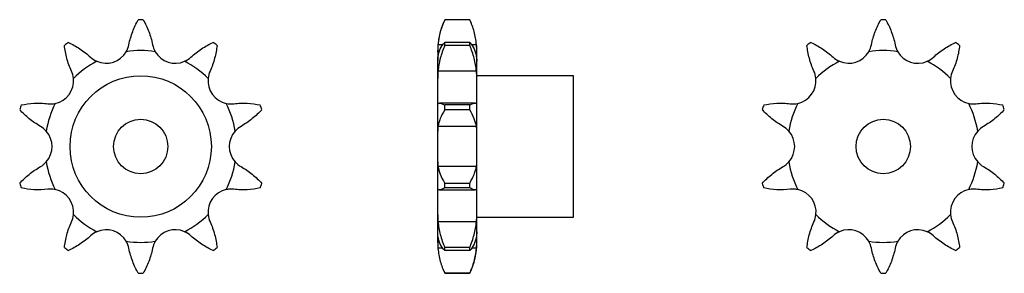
# Model space of a CAD drawing. Header units: millimetres. Extents: x 25 to 206, y 26 to 73.
import ezdxf

# ---------------------------------------------------------------- set-up
doc = ezdxf.new("R2010")
doc.units = ezdxf.units.MM

msp = doc.modelspace()

# ---------------------------------------------------------------- linework, layer by layer
at = {"color": 7, "linetype": 'Continuous', "lineweight": 30}
for p, q in [((107.46, 72.92), (102.86, 72.92)), ((102.86, 72.91), (102.86, 72.92)), ((107.46, 72.91), (102.86, 72.91)), ((107.46, 72.91), (107.46, 72.92)), ((101.56, 67.05), (101.56, 67.25)), ((101.56, 67.05), (101.56, 65.29)), ((102.86, 68.2), (102.86, 68.73)), ((107.46, 68.73), (102.86, 68.73)), ((107.46, 68.2), (102.86, 68.2)), ((107.46, 68.2), (107.46, 68.73)), ((108.76, 67.05), (108.76, 67.25)), ((108.76, 65.29), (108.76, 67.05)), ((101.56, 62.15), (101.56, 65.29)), ((108.76, 62.15), (108.76, 65.29)), ((108.7, 63.48), (101.61, 63.48)), ((101.56, 57.56), (101.56, 62.15)), ((126.56, 62.64), (108.76, 62.64)), ((108.76, 57.56), (108.76, 62.15)), ((126.56, 36.64), (126.56, 62.64)), ((101.56, 52.48), (101.56, 57.56)), ((101.58, 57.47), (101.61, 57.49)), ((108.44, 57.59), (101.87, 57.59)), ((102.86, 56.4), (102.86, 57.26)), ((107.46, 57.26), (102.86, 57.26)), ((107.46, 56.4), (102.86, 56.4)), ((107.46, 56.4), (107.46, 57.26)), ((108.7, 57.49), (108.73, 57.47)), ((108.76, 52.48), (108.76, 57.56)), ((108.7, 53.34), (101.61, 53.34)), ((101.56, 46.8), (101.56, 52.48)), ((108.76, 46.8), (108.76, 52.48)), ((101.56, 41.72), (101.56, 46.8)), ((108.7, 45.94), (101.61, 45.94)), ((108.76, 41.72), (108.76, 46.8)), ((101.56, 37.12), (101.56, 41.72)), ((101.88, 41.69), (108.44, 41.69)), ((102.86, 42.02), (102.86, 42.87)), ((107.46, 42.87), (102.86, 42.87)), ((107.46, 42.02), (102.86, 42.02)), ((107.46, 42.02), (107.46, 42.87)), ((108.76, 37.12), (108.76, 41.72)), ((101.56, 33.99), (101.56, 37.12)), ((108.76, 33.99), (108.76, 37.12)), ((108.76, 36.64), (126.56, 36.64)), ((108.7, 35.8), (101.61, 35.8)), ((101.56, 32.23), (101.56, 33.99)), ((108.76, 32.23), (108.76, 33.99)), ((101.56, 32.03), (101.56, 32.23)), ((102.86, 30.54), (102.86, 31.07)), ((107.46, 31.07), (102.86, 31.07)), ((107.46, 30.54), (107.46, 31.07)), ((108.76, 32.03), (108.76, 32.23)), ((107.46, 30.54), (102.86, 30.54)), ((102.86, 26.36), (107.46, 26.36)), ((102.86, 26.36), (102.86, 26.36)), ((107.46, 26.36), (102.86, 26.36)), ((107.46, 26.36), (107.46, 26.36))]:
    msp.add_line(p, q, dxfattribs=at)
at = {"color": 8, "linetype": 'Continuous', "lineweight": 30}
for p, q in [((102.51, 68.33), (101.61, 68.33)), ((108.7, 68.33), (107.81, 68.33)), ((102.5, 30.94), (101.61, 30.94)), ((108.7, 30.94), (107.81, 30.94))]:
    msp.add_line(p, q, dxfattribs=at)
at = {"color": 7, "linetype": 'Continuous', "lineweight": 30, "flags": 128}
for points in [[(107.86, 71.98), (107.76, 72.25), (107.46, 72.92)], [(108.76, 67.25), (108.74, 67.98), (108.7, 68.47)], [(101.56, 32.03), (101.58, 31.29), (101.61, 30.8)], [(102.45, 27.28), (102.56, 27.03), (102.86, 26.36)]]:
    msp.add_lwpolyline(points, dxfattribs=at)
at = {"color": 7, "linetype": 'Continuous', "lineweight": 30}
for centre, radius in [((46.91, 49.64), 13), ((46.91, 49.64), 5), ((183.56, 49.64), 5)]:
    msp.add_circle(centre, radius, dxfattribs=at)
for centre, radius, start, end in [((46.91, 49.64), 23.28, 88.8915, 91.1085), ((114.56, 67.25), 13, 154.1581, 180), ((183.56, 49.64), 23.28, 88.8915, 91.1085), ((46.91, 49.64), 23.28, 124.8915, 127.1085), ((40.56, 69.18), 4.25, 246.1046, 329.8954), ((46.91, 49.64), 17.61, 81.2839, 98.7161), ((53.26, 69.18), 4.26, 210.1046, 293.8954), ((46.91, 49.64), 23.28, 52.8915, 55.1085), ((183.56, 49.64), 23.28, 124.8915, 127.1085), ((177.21, 69.18), 4.25, 246.1046, 329.8954), ((183.56, 49.64), 17.61, 81.2839, 98.7161), ((189.91, 69.18), 4.26, 210.1046, 293.8954), ((183.56, 49.64), 23.28, 52.8915, 55.1085), ((46.91, 49.64), 17.61, 117.2839, 134.7161), ((46.91, 49.64), 17.61, 45.2839, 62.7161), ((183.56, 49.64), 17.61, 117.2839, 134.7161), ((183.56, 49.64), 17.61, 45.2839, 62.7161), ((30.29, 61.72), 4.26, 282.1046, 5.8954), ((63.54, 61.72), 4.26, 174.1046, 257.8954), ((166.94, 61.72), 4.25, 282.1046, 5.8954), ((200.19, 61.72), 4.26, 174.1046, 257.8954), ((46.91, 49.64), 23.28, 160.8915, 163.1085), ((46.91, 49.64), 17.61, 153.2839, 170.7161), ((46.91, 49.64), 17.61, 9.2839, 26.7161), ((46.91, 49.64), 23.28, 16.8915, 19.1085), ((183.56, 49.64), 23.28, 160.8915, 163.1085), ((183.56, 49.64), 17.61, 153.2839, 170.7161), ((183.56, 49.64), 17.61, 9.2839, 26.7161), ((183.56, 49.64), 23.28, 16.8915, 19.1085), ((26.36, 49.64), 4.25, 318.1046, 41.8954), ((67.46, 49.64), 4.25, 138.1046, 221.8954), ((163.01, 49.64), 4.25, 318.1046, 41.8954), ((204.11, 49.64), 4.25, 138.1046, 221.8954), ((46.91, 49.64), 17.61, 189.2839, 206.7161), ((46.91, 49.64), 17.61, 333.2839, 350.7161), ((183.56, 49.64), 17.61, 189.2839, 206.7161), ((183.56, 49.64), 17.61, 333.2839, 350.7161), ((46.91, 49.64), 23.28, 196.8915, 199.1085), ((30.29, 37.56), 4.26, 354.1046, 77.8954), ((63.54, 37.56), 4.26, 102.1046, 185.8954), ((46.91, 49.64), 23.28, 340.8915, 343.1085), ((183.56, 49.64), 23.28, 196.8915, 199.1085), ((166.94, 37.56), 4.26, 354.1046, 77.8954), ((200.19, 37.56), 4.26, 102.1046, 185.8954), ((183.56, 49.64), 23.28, 340.8915, 343.1085), ((46.91, 49.64), 17.61, 225.2839, 242.7161), ((46.91, 49.64), 17.61, 297.2839, 314.7161), ((183.56, 49.64), 17.61, 225.2839, 242.7161), ((183.56, 49.64), 17.61, 297.2839, 314.7161), ((40.56, 30.1), 4.25, 30.1046, 113.8954), ((53.26, 30.1), 4.26, 66.1046, 149.8954), ((177.21, 30.1), 4.26, 30.1046, 113.8954), ((189.91, 30.1), 4.25, 66.1046, 149.8954), ((46.91, 49.64), 23.28, 232.8915, 235.1085), ((46.91, 49.64), 17.61, 261.2839, 278.7161), ((46.91, 49.64), 23.28, 304.8915, 307.1085), ((95.76, 32.03), 13, 334.1581, 0), ((183.56, 49.64), 23.28, 232.8915, 235.1085), ((183.56, 49.64), 17.61, 261.2839, 278.7161), ((183.56, 49.64), 23.28, 304.8915, 307.1085), ((46.91, 49.64), 23.28, 268.8915, 271.1085), ((183.56, 49.64), 23.28, 268.8915, 271.1085)]:
    msp.add_arc(centre, radius, start, end, dxfattribs=at)
for points, knots in [([(44.73, 68.33), (44.9, 69.17), (45.14, 69.97), (45.72, 71.49), (46.07, 72.23), (46.46, 72.91)], [0, 0, 0, 0, 0.5, 0.5, 1, 1, 1, 1]), ([(47.36, 72.91), (47.76, 72.23), (48.1, 71.51), (48.54, 70.36), (48.67, 69.97), (48.91, 69.16), (49.01, 68.75), (49.09, 68.33)], [0, 0, 0, 0, 0.5, 0.5, 0.75, 0.75, 1, 1, 1, 1]), ([(102.86, 72.91), (102.53, 72.23), (102.26, 71.51), (101.94, 70.36), (101.85, 69.97), (101.71, 69.16), (101.65, 68.75), (101.61, 68.33)], [0, 0, 0, 0, 0.5, 0.5, 0.75, 0.75, 1, 1, 1, 1]), ([(108.7, 68.33), (108.62, 69.17), (108.48, 69.97), (108.06, 71.49), (107.78, 72.23), (107.46, 72.91)], [0, 0, 0, 0, 0.5, 0.5, 1, 1, 1, 1]), ([(181.38, 68.33), (181.55, 69.17), (181.78, 69.97), (182.37, 71.49), (182.72, 72.23), (183.11, 72.91)], [0, 0, 0, 0, 0.5, 0.5, 1, 1, 1, 1]), ([(184.01, 72.91), (184.4, 72.23), (184.75, 71.51), (185.19, 70.36), (185.32, 69.97), (185.55, 69.16), (185.66, 68.75), (185.74, 68.33)], [0, 0, 0, 0, 0.5, 0.5, 0.75, 0.75, 1, 1, 1, 1]), ([(34.16, 63.48), (33.81, 64.26), (33.53, 65.04), (33.1, 66.62), (32.95, 67.42), (32.87, 68.2)], [0, 0, 0, 0, 0.5, 0.5, 1, 1, 1, 1]), ([(33.6, 68.73), (34.32, 68.41), (35.02, 68.03), (36.05, 67.36), (36.39, 67.12), (37.05, 66.61), (37.37, 66.33), (37.69, 66.04)], [0, 0, 0, 0, 0.5, 0.5, 0.75, 0.75, 1, 1, 1, 1]), ([(56.14, 66.04), (56.77, 66.62), (57.43, 67.13), (58.79, 68.02), (59.51, 68.41), (60.23, 68.73)], [0, 0, 0, 0, 0.5, 0.5, 1, 1, 1, 1]), ([(60.96, 68.2), (60.87, 67.42), (60.73, 66.63), (60.41, 65.45), (60.29, 65.05), (60, 64.26), (59.84, 63.87), (59.67, 63.48)], [0, 0, 0, 0, 0.5, 0.5, 0.75, 0.75, 1, 1, 1, 1]), ([(101.61, 66.04), (101.69, 66.62), (101.84, 67.13), (102.25, 68.02), (102.53, 68.41), (102.86, 68.73)], [0, 0, 0, 0, 0.5, 0.5, 1, 1, 1, 1]), ([(102.86, 68.2), (102.53, 67.42), (102.26, 66.63), (101.94, 65.45), (101.85, 65.05), (101.71, 64.26), (101.65, 63.87), (101.61, 63.48)], [0, 0, 0, 0, 0.5, 0.5, 0.75, 0.75, 1, 1, 1, 1]), ([(107.46, 68.73), (107.78, 68.41), (108.05, 68.03), (108.37, 67.36), (108.46, 67.12), (108.61, 66.61), (108.66, 66.33), (108.7, 66.04)], [0, 0, 0, 0, 0.5, 0.5, 0.75, 0.75, 1, 1, 1, 1]), ([(108.7, 63.48), (108.62, 64.26), (108.48, 65.04), (108.06, 66.62), (107.78, 67.42), (107.46, 68.2)], [0, 0, 0, 0, 0.5, 0.5, 1, 1, 1, 1]), ([(170.81, 63.48), (170.45, 64.26), (170.18, 65.04), (169.75, 66.62), (169.6, 67.42), (169.52, 68.2)], [0, 0, 0, 0, 0.5, 0.5, 1, 1, 1, 1]), ([(170.24, 68.73), (170.96, 68.41), (171.67, 68.03), (172.7, 67.36), (173.03, 67.12), (173.7, 66.61), (174.02, 66.33), (174.34, 66.04)], [0, 0, 0, 0, 0.5, 0.5, 0.75, 0.75, 1, 1, 1, 1]), ([(192.79, 66.04), (193.41, 66.62), (194.07, 67.13), (195.44, 68.02), (196.16, 68.41), (196.88, 68.73)], [0, 0, 0, 0, 0.5, 0.5, 1, 1, 1, 1]), ([(197.61, 68.2), (197.52, 67.42), (197.38, 66.63), (197.06, 65.45), (196.93, 65.05), (196.65, 64.26), (196.49, 63.87), (196.31, 63.48)], [0, 0, 0, 0, 0.5, 0.5, 0.75, 0.75, 1, 1, 1, 1]), ([(28.46, 53.34), (27.72, 53.76), (27.03, 54.23), (25.76, 55.26), (25.17, 55.82), (24.64, 56.4)], [0, 0, 0, 0, 0.5, 0.5, 1, 1, 1, 1]), ([(24.92, 57.26), (25.69, 57.42), (26.48, 57.53), (27.71, 57.59), (28.13, 57.59), (28.96, 57.57), (29.39, 57.54), (29.81, 57.49)], [0, 0, 0, 0, 0.5, 0.5, 0.75, 0.75, 1, 1, 1, 1]), ([(64.02, 57.49), (64.44, 57.54), (64.86, 57.57), (65.7, 57.59), (66.12, 57.59), (67.35, 57.53), (68.14, 57.42), (68.91, 57.26)], [0, 0, 0, 0, 0.25, 0.25, 0.5, 0.5, 1, 1, 1, 1]), ([(69.19, 56.4), (68.66, 55.82), (68.08, 55.27), (67.13, 54.5), (66.79, 54.25), (66.1, 53.78), (65.74, 53.55), (65.37, 53.34)], [0, 0, 0, 0, 0.5, 0.5, 0.75, 0.75, 1, 1, 1, 1]), ([(101.61, 57.49), (101.65, 57.54), (101.71, 57.57), (101.85, 57.59), (101.94, 57.59), (102.26, 57.53), (102.53, 57.42), (102.86, 57.26)], [0, 0, 0, 0, 0.25, 0.25, 0.5, 0.5, 1, 1, 1, 1]), ([(102.86, 56.4), (102.53, 55.82), (102.26, 55.27), (101.94, 54.5), (101.85, 54.25), (101.71, 53.78), (101.65, 53.55), (101.61, 53.34)], [0, 0, 0, 0, 0.5, 0.5, 0.75, 0.75, 1, 1, 1, 1]), ([(107.46, 57.26), (107.78, 57.42), (108.05, 57.53), (108.37, 57.59), (108.46, 57.59), (108.61, 57.57), (108.66, 57.54), (108.7, 57.49)], [0, 0, 0, 0, 0.5, 0.5, 0.75, 0.75, 1, 1, 1, 1]), ([(108.7, 53.34), (108.62, 53.76), (108.48, 54.23), (108.06, 55.26), (107.78, 55.82), (107.46, 56.4)], [0, 0, 0, 0, 0.5, 0.5, 1, 1, 1, 1]), ([(165.11, 53.34), (164.36, 53.76), (163.68, 54.23), (162.41, 55.26), (161.82, 55.82), (161.29, 56.4)], [0, 0, 0, 0, 0.5, 0.5, 1, 1, 1, 1]), ([(161.56, 57.26), (162.33, 57.42), (163.13, 57.53), (164.36, 57.59), (164.77, 57.59), (165.61, 57.57), (166.03, 57.54), (166.45, 57.49)], [0, 0, 0, 0, 0.5, 0.5, 0.75, 0.75, 1, 1, 1, 1]), ([(200.67, 57.49), (201.09, 57.54), (201.51, 57.57), (202.35, 57.59), (202.76, 57.59), (203.99, 57.53), (204.79, 57.42), (205.56, 57.26)], [0, 0, 0, 0, 0.25, 0.25, 0.5, 0.5, 1, 1, 1, 1]), ([(205.84, 56.4), (205.31, 55.82), (204.73, 55.27), (203.77, 54.5), (203.44, 54.25), (202.75, 53.78), (202.39, 53.55), (202.01, 53.34)], [0, 0, 0, 0, 0.5, 0.5, 0.75, 0.75, 1, 1, 1, 1]), ([(24.64, 42.87), (25.17, 43.46), (25.75, 44.01), (26.7, 44.78), (27.03, 45.03), (27.73, 45.5), (28.09, 45.73), (28.46, 45.94)], [0, 0, 0, 0, 0.5, 0.5, 0.75, 0.75, 1, 1, 1, 1]), ([(65.37, 45.94), (66.11, 45.52), (66.8, 45.05), (68.07, 44.02), (68.66, 43.46), (69.19, 42.87)], [0, 0, 0, 0, 0.5, 0.5, 1, 1, 1, 1]), ([(101.61, 45.94), (101.69, 45.52), (101.84, 45.05), (102.25, 44.02), (102.53, 43.46), (102.86, 42.87)], [0, 0, 0, 0, 0.5, 0.5, 1, 1, 1, 1]), ([(107.46, 42.87), (107.78, 43.46), (108.05, 44.01), (108.37, 44.78), (108.46, 45.03), (108.61, 45.5), (108.66, 45.73), (108.7, 45.94)], [0, 0, 0, 0, 0.5, 0.5, 0.75, 0.75, 1, 1, 1, 1]), ([(161.29, 42.87), (161.81, 43.46), (162.39, 44.01), (163.35, 44.78), (163.68, 45.03), (164.38, 45.5), (164.74, 45.73), (165.11, 45.94)], [0, 0, 0, 0, 0.5, 0.5, 0.75, 0.75, 1, 1, 1, 1]), ([(202.01, 45.94), (202.76, 45.52), (203.44, 45.05), (204.72, 44.02), (205.31, 43.46), (205.84, 42.87)], [0, 0, 0, 0, 0.5, 0.5, 1, 1, 1, 1]), ([(29.81, 41.79), (28.96, 41.69), (28.13, 41.67), (26.5, 41.75), (25.69, 41.86), (24.92, 42.02)], [0, 0, 0, 0, 0.5, 0.5, 1, 1, 1, 1]), ([(68.91, 42.02), (68.14, 41.86), (67.34, 41.75), (66.12, 41.69), (65.71, 41.68), (64.87, 41.71), (64.44, 41.74), (64.02, 41.79)], [0, 0, 0, 0, 0.5, 0.5, 0.75, 0.75, 1, 1, 1, 1]), ([(102.86, 42.02), (102.53, 41.86), (102.26, 41.75), (101.94, 41.69), (101.85, 41.68), (101.71, 41.71), (101.65, 41.74), (101.61, 41.79)], [0, 0, 0, 0, 0.5, 0.5, 0.75, 0.75, 1, 1, 1, 1]), ([(108.7, 41.79), (108.62, 41.69), (108.48, 41.67), (108.06, 41.75), (107.78, 41.86), (107.46, 42.02)], [0, 0, 0, 0, 0.5, 0.5, 1, 1, 1, 1]), ([(166.45, 41.79), (165.61, 41.69), (164.78, 41.67), (163.14, 41.75), (162.34, 41.86), (161.56, 42.02)], [0, 0, 0, 0, 0.5, 0.5, 1, 1, 1, 1]), ([(205.56, 42.02), (204.79, 41.86), (203.99, 41.75), (202.77, 41.69), (202.35, 41.68), (201.51, 41.71), (201.09, 41.74), (200.67, 41.79)], [0, 0, 0, 0, 0.5, 0.5, 0.75, 0.75, 1, 1, 1, 1]), ([(32.87, 31.07), (32.95, 31.86), (33.1, 32.64), (33.42, 33.83), (33.54, 34.22), (33.82, 35.01), (33.98, 35.41), (34.16, 35.8)], [0, 0, 0, 0, 0.5, 0.5, 0.75, 0.75, 1, 1, 1, 1]), ([(59.67, 35.8), (60.02, 35.02), (60.3, 34.24), (60.73, 32.66), (60.87, 31.86), (60.96, 31.07)], [0, 0, 0, 0, 0.5, 0.5, 1, 1, 1, 1]), ([(101.61, 35.8), (101.69, 35.02), (101.84, 34.24), (102.25, 32.66), (102.53, 31.86), (102.86, 31.07)], [0, 0, 0, 0, 0.5, 0.5, 1, 1, 1, 1]), ([(107.46, 31.07), (107.78, 31.86), (108.05, 32.64), (108.37, 33.83), (108.46, 34.22), (108.61, 35.01), (108.66, 35.41), (108.7, 35.8)], [0, 0, 0, 0, 0.5, 0.5, 0.75, 0.75, 1, 1, 1, 1]), ([(169.52, 31.07), (169.6, 31.86), (169.74, 32.64), (170.06, 33.83), (170.19, 34.22), (170.47, 35.01), (170.63, 35.41), (170.81, 35.8)], [0, 0, 0, 0, 0.5, 0.5, 0.75, 0.75, 1, 1, 1, 1]), ([(196.31, 35.8), (196.67, 35.02), (196.95, 34.24), (197.37, 32.66), (197.52, 31.86), (197.61, 31.07)], [0, 0, 0, 0, 0.5, 0.5, 1, 1, 1, 1]), ([(37.69, 33.23), (37.06, 32.66), (36.4, 32.15), (35.03, 31.25), (34.32, 30.87), (33.6, 30.54)], [0, 0, 0, 0, 0.5, 0.5, 1, 1, 1, 1]), ([(60.23, 30.54), (59.51, 30.87), (58.81, 31.25), (57.78, 31.92), (57.44, 32.16), (56.78, 32.67), (56.45, 32.94), (56.14, 33.23)], [0, 0, 0, 0, 0.5, 0.5, 0.75, 0.75, 1, 1, 1, 1]), ([(102.86, 30.54), (102.53, 30.87), (102.26, 31.25), (101.94, 31.92), (101.85, 32.16), (101.71, 32.67), (101.65, 32.94), (101.61, 33.23)], [0, 0, 0, 0, 0.5, 0.5, 0.75, 0.75, 1, 1, 1, 1]), ([(108.7, 33.23), (108.62, 32.66), (108.48, 32.15), (108.06, 31.25), (107.78, 30.87), (107.46, 30.54)], [0, 0, 0, 0, 0.5, 0.5, 1, 1, 1, 1]), ([(174.34, 33.23), (173.71, 32.66), (173.05, 32.15), (171.68, 31.25), (170.97, 30.87), (170.24, 30.54)], [0, 0, 0, 0, 0.5, 0.5, 1, 1, 1, 1]), ([(196.88, 30.54), (196.16, 30.87), (195.45, 31.25), (194.43, 31.92), (194.09, 32.16), (193.42, 32.67), (193.1, 32.94), (192.79, 33.23)], [0, 0, 0, 0, 0.5, 0.5, 0.75, 0.75, 1, 1, 1, 1]), ([(46.46, 26.36), (46.07, 27.05), (45.73, 27.77), (45.29, 28.91), (45.16, 29.31), (44.92, 30.11), (44.82, 30.53), (44.73, 30.94)], [0, 0, 0, 0, 0.5, 0.5, 0.75, 0.75, 1, 1, 1, 1]), ([(49.09, 30.94), (48.92, 30.11), (48.69, 29.31), (48.11, 27.78), (47.76, 27.05), (47.36, 26.36)], [0, 0, 0, 0, 0.5, 0.5, 1, 1, 1, 1]), ([(101.61, 30.94), (101.69, 30.11), (101.84, 29.31), (102.25, 27.78), (102.53, 27.05), (102.86, 26.36)], [0, 0, 0, 0, 0.5, 0.5, 1, 1, 1, 1]), ([(107.46, 26.36), (107.78, 27.05), (108.05, 27.77), (108.37, 28.91), (108.46, 29.31), (108.61, 30.11), (108.66, 30.53), (108.7, 30.94)], [0, 0, 0, 0, 0.5, 0.5, 0.75, 0.75, 1, 1, 1, 1]), ([(183.11, 26.36), (182.72, 27.05), (182.37, 27.77), (181.93, 28.91), (181.8, 29.31), (181.57, 30.11), (181.47, 30.53), (181.38, 30.94)], [0, 0, 0, 0, 0.5, 0.5, 0.75, 0.75, 1, 1, 1, 1]), ([(185.74, 30.94), (185.57, 30.11), (185.34, 29.31), (184.76, 27.78), (184.4, 27.05), (184.01, 26.36)], [0, 0, 0, 0, 0.5, 0.5, 1, 1, 1, 1])]:
    msp.add_open_spline(points, degree=3, knots=knots, dxfattribs=at)
for points in [[(44.24, 67.05), (44.48, 67.45), (44.64, 67.88), (44.73, 68.33)], [(49.09, 68.33), (49.19, 67.88), (49.35, 67.45), (49.58, 67.05)], [(101.61, 68.33), (101.57, 67.88), (101.56, 67.45), (101.56, 67.05)], [(108.76, 67.05), (108.76, 67.45), (108.74, 67.88), (108.7, 68.33)], [(180.89, 67.05), (181.13, 67.45), (181.29, 67.88), (181.38, 68.33)], [(185.74, 68.33), (185.83, 67.88), (186, 67.45), (186.23, 67.05)], [(37.69, 66.04), (38.03, 65.73), (38.41, 65.48), (38.84, 65.29)], [(54.99, 65.29), (55.41, 65.48), (55.8, 65.73), (56.14, 66.04)], [(101.56, 65.29), (101.56, 65.48), (101.57, 65.73), (101.61, 66.04)], [(108.7, 66.04), (108.74, 65.73), (108.76, 65.48), (108.76, 65.29)], [(174.34, 66.04), (174.68, 65.73), (175.06, 65.48), (175.49, 65.29)], [(191.63, 65.29), (192.06, 65.48), (192.44, 65.73), (192.79, 66.04)], [(34.52, 62.15), (34.47, 62.62), (34.35, 63.06), (34.16, 63.48)], [(59.67, 63.48), (59.47, 63.06), (59.35, 62.62), (59.31, 62.15)], [(101.61, 63.48), (101.57, 63.06), (101.56, 62.62), (101.56, 62.15)], [(108.76, 62.15), (108.76, 62.62), (108.74, 63.06), (108.7, 63.48)], [(171.17, 62.15), (171.12, 62.62), (171, 63.06), (170.81, 63.48)], [(196.31, 63.48), (196.12, 63.06), (196, 62.62), (195.95, 62.15)], [(29.81, 57.49), (30.27, 57.44), (30.73, 57.46), (31.18, 57.56)], [(62.65, 57.56), (63.1, 57.46), (63.56, 57.44), (64.02, 57.49)], [(101.56, 57.56), (101.56, 57.51), (101.56, 57.48), (101.57, 57.47)], [(108.74, 57.47), (108.75, 57.48), (108.76, 57.51), (108.76, 57.56)], [(166.45, 57.49), (166.92, 57.44), (167.37, 57.46), (167.83, 57.56)], [(199.29, 57.56), (199.75, 57.46), (200.21, 57.44), (200.67, 57.49)], [(29.53, 52.48), (29.22, 52.83), (28.86, 53.11), (28.46, 53.34)], [(65.37, 53.34), (64.96, 53.11), (64.61, 52.83), (64.3, 52.48)], [(101.61, 53.34), (101.57, 53.11), (101.56, 52.83), (101.56, 52.48)], [(108.76, 52.48), (108.76, 52.83), (108.74, 53.11), (108.7, 53.34)], [(166.18, 52.48), (165.87, 52.83), (165.51, 53.11), (165.11, 53.34)], [(202.01, 53.34), (201.61, 53.11), (201.25, 52.83), (200.94, 52.48)], [(28.46, 45.94), (28.86, 46.16), (29.22, 46.45), (29.53, 46.8)], [(64.3, 46.8), (64.61, 46.45), (64.96, 46.16), (65.37, 45.94)], [(101.56, 46.8), (101.56, 46.45), (101.57, 46.16), (101.61, 45.94)], [(108.7, 45.94), (108.74, 46.16), (108.76, 46.45), (108.76, 46.8)], [(165.11, 45.94), (165.51, 46.16), (165.87, 46.45), (166.18, 46.8)], [(200.94, 46.8), (201.25, 46.45), (201.61, 46.16), (202.01, 45.94)], [(30.29, 41.82), (30.13, 41.82), (29.97, 41.81), (29.81, 41.79)], [(31.18, 41.72), (30.89, 41.78), (30.59, 41.82), (30.29, 41.82)], [(63.54, 41.82), (63.24, 41.82), (62.94, 41.78), (62.65, 41.72)], [(64.02, 41.79), (63.86, 41.81), (63.7, 41.82), (63.54, 41.82)], [(101.58, 41.82), (101.56, 41.82), (101.56, 41.78), (101.56, 41.72)], [(101.61, 41.79), (101.6, 41.81), (101.59, 41.82), (101.58, 41.82)], [(108.73, 41.82), (108.73, 41.82), (108.71, 41.81), (108.7, 41.79)], [(108.76, 41.72), (108.76, 41.78), (108.75, 41.82), (108.73, 41.82)], [(166.94, 41.82), (166.78, 41.82), (166.61, 41.81), (166.45, 41.79)], [(167.83, 41.72), (167.53, 41.78), (167.24, 41.82), (166.94, 41.82)], [(200.19, 41.82), (199.88, 41.82), (199.59, 41.78), (199.29, 41.72)], [(200.67, 41.79), (200.51, 41.81), (200.35, 41.82), (200.19, 41.82)], [(34.16, 35.8), (34.35, 36.22), (34.47, 36.66), (34.52, 37.12)], [(59.31, 37.12), (59.35, 36.66), (59.47, 36.22), (59.67, 35.8)], [(101.56, 37.12), (101.56, 36.66), (101.57, 36.22), (101.61, 35.8)], [(108.7, 35.8), (108.74, 36.22), (108.76, 36.66), (108.76, 37.12)], [(170.81, 35.8), (171, 36.22), (171.12, 36.66), (171.17, 37.12)], [(195.95, 37.12), (196, 36.66), (196.12, 36.22), (196.31, 35.8)], [(38.84, 33.99), (38.41, 33.8), (38.03, 33.55), (37.69, 33.23)], [(56.14, 33.23), (55.8, 33.55), (55.41, 33.8), (54.99, 33.99)], [(101.61, 33.23), (101.57, 33.55), (101.56, 33.8), (101.56, 33.99)], [(108.76, 33.99), (108.76, 33.8), (108.74, 33.55), (108.7, 33.23)], [(175.49, 33.99), (175.06, 33.8), (174.68, 33.55), (174.34, 33.23)], [(192.79, 33.23), (192.44, 33.55), (192.06, 33.8), (191.63, 33.99)], [(44.73, 30.94), (44.64, 31.4), (44.48, 31.83), (44.24, 32.23)], [(49.58, 32.23), (49.35, 31.83), (49.19, 31.4), (49.09, 30.94)], [(101.56, 32.23), (101.56, 31.83), (101.57, 31.4), (101.61, 30.94)], [(108.7, 30.94), (108.74, 31.4), (108.76, 31.83), (108.76, 32.23)], [(181.38, 30.94), (181.29, 31.4), (181.13, 31.83), (180.89, 32.23)], [(186.23, 32.23), (186, 31.83), (185.83, 31.4), (185.74, 30.94)]]:
    msp.add_open_spline(points, degree=3, dxfattribs=at)

doc.saveas('drawing.dxf')
